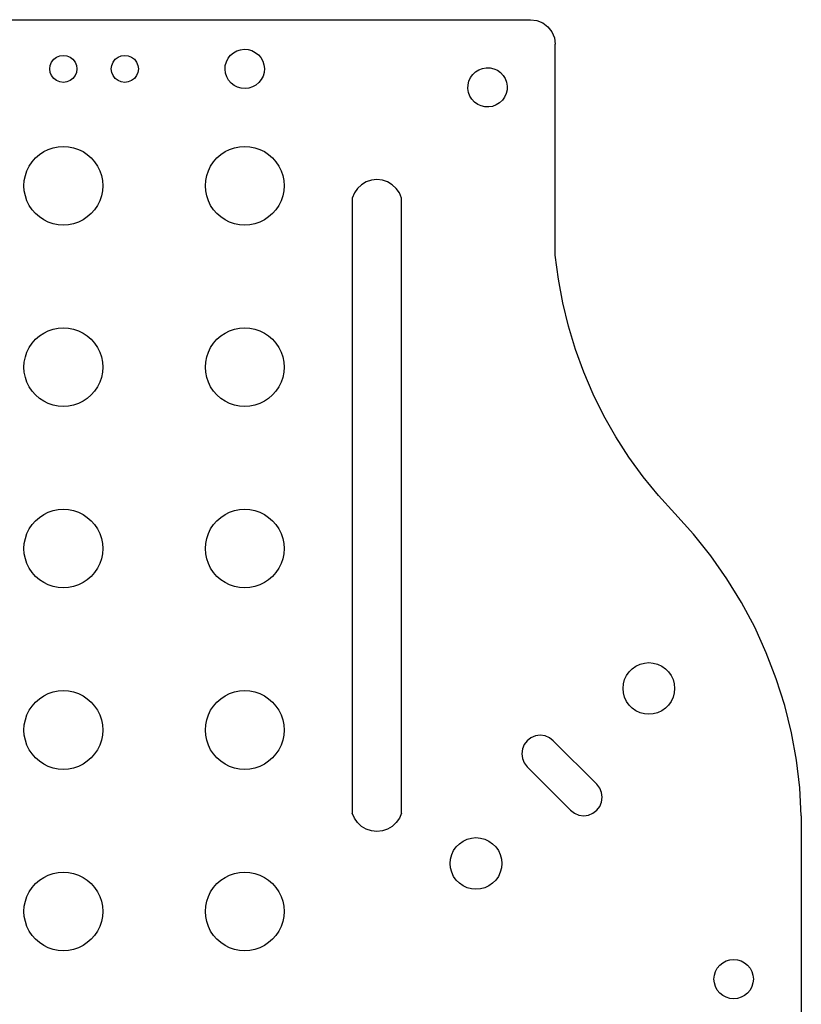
# Model space of a CAD drawing. Header units: metres. Extents: x 336 to 456, y 274 to 478.
# Tile 4 of 4: x 393 to 456, y 398 to 478. Entities that reach past the tile are written whole.
import ezdxf

# ---------------------------------------------------------------- set-up
doc = ezdxf.new("R2010")
doc.units = ezdxf.units.M

msp = doc.modelspace()

# ---------------------------------------------------------------- linework, layer by layer
at = {"layer": 'Layer0'}
for p, q in [((358.327, 478), (434.327, 478)), ((434.327, 478), (434.844, 477.932)), ((434.844, 477.932), (435.327, 477.732)), ((435.327, 477.732), (435.741, 477.414)), ((435.741, 477.414), (436.059, 477)), ((436.059, 477), (436.258, 476.518)), ((436.258, 476.518), (436.327, 476)), ((410.435, 475.463), (410.733, 475.56)), ((410.733, 475.56), (411.044, 475.597)), ((411.044, 475.597), (411.357, 475.573)), ((411.357, 475.573), (411.659, 475.488)), ((436.336, 458.865), (436.327, 476)), ((395.374, 474.55), (395.549, 474.778)), ((395.549, 474.778), (395.777, 474.953)), ((395.777, 474.953), (396.042, 475.063)), ((396.042, 475.063), (396.327, 475.1)), ((396.327, 475.1), (396.611, 475.063)), ((396.611, 475.063), (396.877, 474.953)), ((396.877, 474.953), (397.104, 474.778)), ((397.104, 474.778), (397.279, 474.55)), ((400.374, 474.55), (400.549, 474.778)), ((400.549, 474.778), (400.777, 474.953)), ((400.777, 474.953), (401.042, 475.063)), ((401.042, 475.063), (401.327, 475.1)), ((401.327, 475.1), (401.611, 475.063)), ((401.611, 475.063), (401.877, 474.953)), ((401.877, 474.953), (402.104, 474.778)), ((402.104, 474.778), (402.279, 474.55)), ((409.586, 474.58), (409.728, 474.86)), ((409.728, 474.86), (409.922, 475.106)), ((409.922, 475.106), (410.161, 475.31)), ((410.161, 475.31), (410.435, 475.463)), ((411.659, 475.488), (411.938, 475.345)), ((411.938, 475.345), (412.185, 475.151)), ((412.185, 475.151), (412.388, 474.913)), ((412.388, 474.913), (412.542, 474.639)), ((395.227, 474), (395.264, 474.285)), ((395.264, 473.715), (395.227, 474)), ((395.264, 474.285), (395.374, 474.55)), ((397.279, 474.55), (397.389, 474.285)), ((397.389, 474.285), (397.427, 474)), ((397.427, 474), (397.389, 473.715)), ((400.227, 474), (400.264, 474.285)), ((400.264, 473.715), (400.227, 474)), ((400.264, 474.285), (400.374, 474.55)), ((402.279, 474.55), (402.389, 474.285)), ((402.389, 474.285), (402.427, 474)), ((402.427, 474), (402.389, 473.715)), ((409.476, 473.966), (409.501, 474.279)), ((409.513, 473.654), (409.476, 473.966)), ((409.501, 474.279), (409.586, 474.58)), ((412.542, 474.639), (412.639, 474.341)), ((412.639, 474.341), (412.676, 474.029)), ((412.676, 474.029), (412.651, 473.717)), ((429.853, 473.769), (430.119, 473.935)), ((430.119, 473.935), (430.412, 474.045)), ((430.412, 474.045), (430.722, 474.097)), ((430.722, 474.097), (431.035, 474.086)), ((431.035, 474.086), (431.341, 474.015)), ((431.341, 474.015), (431.627, 473.886)), ((395.374, 473.45), (395.264, 473.715)), ((395.549, 473.222), (395.374, 473.45)), ((395.777, 473.047), (395.549, 473.222)), ((397.104, 473.222), (396.877, 473.047)), ((397.279, 473.45), (397.104, 473.222)), ((397.389, 473.715), (397.279, 473.45)), ((400.374, 473.45), (400.264, 473.715)), ((400.549, 473.222), (400.374, 473.45)), ((400.777, 473.047), (400.549, 473.222)), ((402.104, 473.222), (401.877, 473.047)), ((402.279, 473.45), (402.104, 473.222)), ((402.389, 473.715), (402.279, 473.45)), ((409.61, 473.356), (409.513, 473.654)), ((409.764, 473.082), (409.61, 473.356)), ((412.424, 473.135), (412.23, 472.889)), ((412.566, 473.415), (412.424, 473.135)), ((412.651, 473.717), (412.566, 473.415)), ((429.311, 473.014), (429.441, 473.3)), ((429.441, 473.3), (429.624, 473.555)), ((429.624, 473.555), (429.853, 473.769)), ((431.627, 473.886), (431.882, 473.703)), ((431.882, 473.703), (432.096, 473.474)), ((432.096, 473.474), (432.262, 473.208)), ((432.262, 473.208), (432.372, 472.914)), ((396.042, 472.937), (395.777, 473.047)), ((396.327, 472.9), (396.042, 472.937)), ((396.611, 472.937), (396.327, 472.9)), ((396.877, 473.047), (396.611, 472.937)), ((401.042, 472.937), (400.777, 473.047)), ((401.327, 472.9), (401.042, 472.937)), ((401.611, 472.937), (401.327, 472.9)), ((401.877, 473.047), (401.611, 472.937)), ((409.967, 472.844), (409.764, 473.082)), ((410.214, 472.65), (409.967, 472.844)), ((410.493, 472.507), (410.214, 472.65)), ((410.795, 472.422), (410.493, 472.507)), ((411.108, 472.398), (410.795, 472.422)), ((411.419, 472.435), (411.108, 472.398)), ((411.717, 472.532), (411.419, 472.435)), ((411.991, 472.685), (411.717, 472.532)), ((412.23, 472.889), (411.991, 472.685)), ((429.23, 472.395), (429.24, 472.709)), ((429.281, 472.086), (429.23, 472.395)), ((429.24, 472.709), (429.311, 473.014)), ((432.372, 472.914), (432.423, 472.605)), ((432.423, 472.605), (432.413, 472.291)), ((429.392, 471.792), (429.281, 472.086)), ((429.557, 471.526), (429.392, 471.792)), ((429.772, 471.297), (429.557, 471.526)), ((432.212, 471.7), (432.029, 471.445)), ((432.342, 471.986), (432.212, 471.7)), ((432.413, 472.291), (432.342, 471.986)), ((430.027, 471.114), (429.772, 471.297)), ((430.312, 470.985), (430.027, 471.114)), ((430.618, 470.914), (430.312, 470.985)), ((430.931, 470.903), (430.618, 470.914)), ((431.241, 470.955), (430.931, 470.903)), ((431.534, 471.065), (431.241, 470.955)), ((431.801, 471.231), (431.534, 471.065)), ((432.029, 471.445), (431.801, 471.231)), ((395.102, 467.456), (395.498, 467.591)), ((395.498, 467.591), (395.909, 467.673)), ((395.909, 467.673), (396.327, 467.7)), ((396.327, 467.7), (396.744, 467.673)), ((396.744, 467.673), (397.155, 467.591)), ((397.155, 467.591), (397.551, 467.456)), ((409.852, 467.456), (410.248, 467.591)), ((410.248, 467.591), (410.659, 467.673)), ((410.659, 467.673), (411.077, 467.7)), ((411.077, 467.7), (411.494, 467.673)), ((411.494, 467.673), (411.905, 467.591)), ((411.905, 467.591), (412.301, 467.456)), ((393.788, 466.448), (394.064, 466.763)), ((394.064, 466.763), (394.379, 467.039)), ((394.379, 467.039), (394.727, 467.271)), ((394.727, 467.271), (395.102, 467.456)), ((397.551, 467.456), (397.927, 467.271)), ((397.927, 467.271), (398.275, 467.039)), ((398.275, 467.039), (398.589, 466.763)), ((398.589, 466.763), (398.865, 466.448)), ((408.538, 466.448), (408.814, 466.763)), ((408.814, 466.763), (409.129, 467.039)), ((409.129, 467.039), (409.477, 467.271)), ((409.477, 467.271), (409.852, 467.456)), ((412.301, 467.456), (412.677, 467.271)), ((412.677, 467.271), (413.025, 467.039)), ((413.025, 467.039), (413.339, 466.763)), ((413.339, 466.763), (413.615, 466.448)), ((393.37, 465.725), (393.555, 466.1)), ((393.555, 466.1), (393.788, 466.448)), ((398.865, 466.448), (399.098, 466.1)), ((399.098, 466.1), (399.283, 465.725)), ((408.12, 465.725), (408.305, 466.1)), ((408.305, 466.1), (408.538, 466.448)), ((413.615, 466.448), (413.848, 466.1)), ((413.848, 466.1), (414.033, 465.725)), ((393.154, 464.918), (393.236, 465.328)), ((393.236, 465.328), (393.37, 465.725)), ((399.283, 465.725), (399.418, 465.328)), ((399.418, 465.328), (399.499, 464.918)), ((407.904, 464.918), (407.986, 465.328)), ((407.986, 465.328), (408.12, 465.725)), ((414.033, 465.725), (414.168, 465.328)), ((414.168, 465.328), (414.249, 464.918)), ((393.127, 464.5), (393.154, 464.918)), ((393.154, 464.082), (393.127, 464.5)), ((399.499, 464.918), (399.527, 464.5)), ((399.527, 464.5), (399.499, 464.082)), ((407.877, 464.5), (407.904, 464.918)), ((407.904, 464.082), (407.877, 464.5)), ((414.249, 464.918), (414.277, 464.5)), ((414.277, 464.5), (414.249, 464.082)), ((420.578, 464.583), (420.252, 464.279)), ((420.962, 464.811), (420.578, 464.583)), ((421.385, 464.952), (420.962, 464.811)), ((421.828, 465), (421.385, 464.952)), ((422.272, 464.952), (421.828, 465)), ((422.695, 464.811), (422.272, 464.952)), ((423.078, 464.583), (422.695, 464.811)), ((423.404, 464.279), (423.078, 464.583)), ((393.236, 463.672), (393.154, 464.082)), ((393.37, 463.275), (393.236, 463.672)), ((399.418, 463.672), (399.283, 463.275)), ((399.499, 464.082), (399.418, 463.672)), ((407.986, 463.672), (407.904, 464.082)), ((408.12, 463.275), (407.986, 463.672)), ((414.168, 463.672), (414.033, 463.275)), ((414.249, 464.082), (414.168, 463.672)), ((419.998, 463.912), (419.828, 463.5)), ((420.252, 464.279), (419.998, 463.912)), ((423.658, 463.912), (423.404, 464.279)), ((423.828, 463.5), (423.658, 463.912)), ((393.555, 462.9), (393.37, 463.275)), ((393.788, 462.552), (393.555, 462.9)), ((399.098, 462.9), (398.865, 462.552)), ((399.283, 463.275), (399.098, 462.9)), ((408.305, 462.9), (408.12, 463.275)), ((408.538, 462.552), (408.305, 462.9)), ((413.848, 462.9), (413.615, 462.552)), ((414.033, 463.275), (413.848, 462.9)), ((419.828, 463.5), (419.828, 413.5)), ((423.828, 413.5), (423.828, 463.5)), ((394.064, 462.237), (393.788, 462.552)), ((394.379, 461.961), (394.064, 462.237)), ((394.727, 461.729), (394.379, 461.961)), ((398.275, 461.961), (397.927, 461.729)), ((398.589, 462.237), (398.275, 461.961)), ((398.865, 462.552), (398.589, 462.237)), ((408.814, 462.237), (408.538, 462.552)), ((409.129, 461.961), (408.814, 462.237)), ((409.477, 461.729), (409.129, 461.961)), ((413.025, 461.961), (412.677, 461.729)), ((413.339, 462.237), (413.025, 461.961)), ((413.615, 462.552), (413.339, 462.237)), ((395.102, 461.544), (394.727, 461.729)), ((395.498, 461.409), (395.102, 461.544)), ((395.909, 461.327), (395.498, 461.409)), ((396.327, 461.3), (395.909, 461.327)), ((396.744, 461.327), (396.327, 461.3)), ((397.155, 461.409), (396.744, 461.327)), ((397.551, 461.544), (397.155, 461.409)), ((397.927, 461.729), (397.551, 461.544)), ((409.852, 461.544), (409.477, 461.729)), ((410.248, 461.409), (409.852, 461.544)), ((410.659, 461.327), (410.248, 461.409)), ((411.077, 461.3), (410.659, 461.327)), ((411.494, 461.327), (411.077, 461.3)), ((411.905, 461.409), (411.494, 461.327)), ((412.301, 461.544), (411.905, 461.409)), ((412.677, 461.729), (412.301, 461.544)), ((436.584, 456.916), (436.336, 458.865)), ((436.941, 454.985), (436.584, 456.916)), ((437.405, 453.076), (436.941, 454.985)), ((394.379, 452.289), (394.727, 452.521)), ((394.727, 452.521), (395.102, 452.706)), ((395.102, 452.706), (395.498, 452.841)), ((395.498, 452.841), (395.909, 452.923)), ((395.909, 452.923), (396.327, 452.95)), ((396.327, 452.95), (396.744, 452.923)), ((396.744, 452.923), (397.155, 452.841)), ((397.155, 452.841), (397.551, 452.706)), ((397.551, 452.706), (397.927, 452.521)), ((397.927, 452.521), (398.275, 452.289)), ((409.129, 452.289), (409.477, 452.521)), ((409.477, 452.521), (409.852, 452.706)), ((409.852, 452.706), (410.248, 452.841)), ((410.248, 452.841), (410.659, 452.923)), ((410.659, 452.923), (411.077, 452.95)), ((411.077, 452.95), (411.494, 452.923)), ((411.494, 452.923), (411.905, 452.841)), ((411.905, 452.841), (412.301, 452.706)), ((412.301, 452.706), (412.677, 452.521)), ((412.677, 452.521), (413.025, 452.289)), ((437.974, 451.197), (437.405, 453.076)), ((393.555, 451.35), (393.788, 451.698)), ((393.788, 451.698), (394.064, 452.013)), ((394.064, 452.013), (394.379, 452.289)), ((398.275, 452.289), (398.589, 452.013)), ((398.589, 452.013), (398.865, 451.698)), ((398.865, 451.698), (399.098, 451.35)), ((408.305, 451.35), (408.538, 451.698)), ((408.538, 451.698), (408.814, 452.013)), ((408.814, 452.013), (409.129, 452.289)), ((413.025, 452.289), (413.339, 452.013)), ((413.339, 452.013), (413.615, 451.698)), ((413.615, 451.698), (413.848, 451.35)), ((393.236, 450.578), (393.37, 450.975)), ((393.37, 450.975), (393.555, 451.35)), ((399.098, 451.35), (399.283, 450.975)), ((399.283, 450.975), (399.418, 450.578)), ((407.986, 450.578), (408.12, 450.975)), ((408.12, 450.975), (408.305, 451.35)), ((413.848, 451.35), (414.033, 450.975)), ((414.033, 450.975), (414.168, 450.578)), ((438.647, 449.351), (437.974, 451.197)), ((393.127, 449.75), (393.154, 450.168)), ((393.154, 450.168), (393.236, 450.578)), ((399.418, 450.578), (399.499, 450.168)), ((399.499, 450.168), (399.527, 449.75)), ((407.877, 449.75), (407.904, 450.168)), ((407.904, 450.168), (407.986, 450.578)), ((414.168, 450.578), (414.249, 450.168)), ((414.249, 450.168), (414.277, 449.75)), ((393.154, 449.332), (393.127, 449.75)), ((393.236, 448.922), (393.154, 449.332)), ((399.499, 449.332), (399.418, 448.922)), ((399.527, 449.75), (399.499, 449.332)), ((407.904, 449.332), (407.877, 449.75)), ((407.986, 448.922), (407.904, 449.332)), ((414.249, 449.332), (414.168, 448.922)), ((414.277, 449.75), (414.249, 449.332)), ((439.421, 447.546), (438.647, 449.351)), ((393.37, 448.525), (393.236, 448.922)), ((393.555, 448.15), (393.37, 448.525)), ((399.283, 448.525), (399.098, 448.15)), ((399.418, 448.922), (399.283, 448.525)), ((408.12, 448.525), (407.986, 448.922)), ((408.305, 448.15), (408.12, 448.525)), ((414.033, 448.525), (413.848, 448.15)), ((414.168, 448.922), (414.033, 448.525)), ((393.788, 447.802), (393.555, 448.15)), ((394.064, 447.487), (393.788, 447.802)), ((398.865, 447.802), (398.589, 447.487)), ((399.098, 448.15), (398.865, 447.802)), ((408.538, 447.802), (408.305, 448.15)), ((408.814, 447.487), (408.538, 447.802)), ((413.615, 447.802), (413.339, 447.487)), ((413.848, 448.15), (413.615, 447.802)), ((440.295, 445.787), (439.421, 447.546)), ((394.379, 447.211), (394.064, 447.487)), ((394.727, 446.979), (394.379, 447.211)), ((395.102, 446.794), (394.727, 446.979)), ((395.498, 446.659), (395.102, 446.794)), ((397.551, 446.794), (397.155, 446.659)), ((397.927, 446.979), (397.551, 446.794)), ((398.275, 447.211), (397.927, 446.979)), ((398.589, 447.487), (398.275, 447.211)), ((409.129, 447.211), (408.814, 447.487)), ((409.477, 446.979), (409.129, 447.211)), ((409.852, 446.794), (409.477, 446.979)), ((410.248, 446.659), (409.852, 446.794)), ((412.301, 446.794), (411.905, 446.659)), ((412.677, 446.979), (412.301, 446.794)), ((413.025, 447.211), (412.677, 446.979)), ((413.339, 447.487), (413.025, 447.211)), ((395.909, 446.577), (395.498, 446.659)), ((396.327, 446.55), (395.909, 446.577)), ((396.744, 446.577), (396.327, 446.55)), ((397.155, 446.659), (396.744, 446.577)), ((410.659, 446.577), (410.248, 446.659)), ((411.077, 446.55), (410.659, 446.577)), ((411.494, 446.577), (411.077, 446.55)), ((411.905, 446.659), (411.494, 446.577)), ((441.265, 444.079), (440.295, 445.787)), ((442.328, 442.428), (441.265, 444.079)), ((443.482, 440.839), (442.328, 442.428)), ((444.723, 439.316), (443.482, 440.839)), ((446.046, 437.865), (444.723, 439.316)), ((394.727, 437.771), (395.102, 437.956)), ((395.102, 437.956), (395.498, 438.091)), ((395.498, 438.091), (395.909, 438.173)), ((395.909, 438.173), (396.327, 438.2)), ((396.327, 438.2), (396.744, 438.173)), ((396.744, 438.173), (397.155, 438.091)), ((397.155, 438.091), (397.551, 437.956)), ((397.551, 437.956), (397.927, 437.771)), ((409.477, 437.771), (409.852, 437.956)), ((409.852, 437.956), (410.248, 438.091)), ((410.248, 438.091), (410.659, 438.173)), ((410.659, 438.173), (411.077, 438.2)), ((411.077, 438.2), (411.494, 438.173)), ((411.494, 438.173), (411.905, 438.091)), ((411.905, 438.091), (412.301, 437.956)), ((412.301, 437.956), (412.677, 437.771)), ((393.788, 436.948), (394.064, 437.263)), ((394.064, 437.263), (394.379, 437.539)), ((394.379, 437.539), (394.727, 437.771)), ((397.927, 437.771), (398.275, 437.539)), ((398.275, 437.539), (398.589, 437.263)), ((398.589, 437.263), (398.865, 436.948)), ((408.538, 436.948), (408.814, 437.263)), ((408.814, 437.263), (409.129, 437.539)), ((409.129, 437.539), (409.477, 437.771)), ((412.677, 437.771), (413.025, 437.539)), ((413.025, 437.539), (413.339, 437.263)), ((413.339, 437.263), (413.615, 436.948)), ((447.572, 436.18), (446.046, 437.865)), ((393.37, 436.225), (393.555, 436.6)), ((393.555, 436.6), (393.788, 436.948)), ((398.865, 436.948), (399.098, 436.6)), ((399.098, 436.6), (399.283, 436.225)), ((408.12, 436.225), (408.305, 436.6)), ((408.305, 436.6), (408.538, 436.948)), ((413.615, 436.948), (413.848, 436.6)), ((413.848, 436.6), (414.033, 436.225)), ((393.154, 435.418), (393.236, 435.828)), ((393.236, 435.828), (393.37, 436.225)), ((399.283, 436.225), (399.418, 435.828)), ((399.418, 435.828), (399.499, 435.418)), ((407.904, 435.418), (407.986, 435.828)), ((407.986, 435.828), (408.12, 436.225)), ((414.033, 436.225), (414.168, 435.828)), ((414.168, 435.828), (414.249, 435.418)), ((448.992, 434.404), (447.572, 436.18)), ((393.127, 435), (393.154, 435.418)), ((393.154, 434.582), (393.127, 435)), ((399.499, 435.418), (399.527, 435)), ((399.527, 435), (399.499, 434.582)), ((407.877, 435), (407.904, 435.418)), ((407.904, 434.582), (407.877, 435)), ((414.249, 435.418), (414.277, 435)), ((414.277, 435), (414.249, 434.582)), ((393.236, 434.172), (393.154, 434.582)), ((393.37, 433.775), (393.236, 434.172)), ((399.418, 434.172), (399.283, 433.775)), ((399.499, 434.582), (399.418, 434.172)), ((407.986, 434.172), (407.904, 434.582)), ((408.12, 433.775), (407.986, 434.172)), ((414.168, 434.172), (414.033, 433.775)), ((414.249, 434.582), (414.168, 434.172)), ((450.299, 432.544), (448.992, 434.404)), ((393.555, 433.4), (393.37, 433.775)), ((393.788, 433.052), (393.555, 433.4)), ((399.098, 433.4), (398.865, 433.052)), ((399.283, 433.775), (399.098, 433.4)), ((408.305, 433.4), (408.12, 433.775)), ((408.538, 433.052), (408.305, 433.4)), ((413.848, 433.4), (413.615, 433.052)), ((414.033, 433.775), (413.848, 433.4)), ((394.064, 432.737), (393.788, 433.052)), ((394.379, 432.461), (394.064, 432.737)), ((394.727, 432.229), (394.379, 432.461)), ((398.275, 432.461), (397.927, 432.229)), ((398.589, 432.737), (398.275, 432.461)), ((398.865, 433.052), (398.589, 432.737)), ((408.814, 432.737), (408.538, 433.052)), ((409.129, 432.461), (408.814, 432.737)), ((409.477, 432.229), (409.129, 432.461)), ((413.025, 432.461), (412.677, 432.229)), ((413.339, 432.737), (413.025, 432.461)), ((413.615, 433.052), (413.339, 432.737)), ((451.489, 430.607), (450.299, 432.544)), ((395.102, 432.044), (394.727, 432.229)), ((395.498, 431.909), (395.102, 432.044)), ((395.909, 431.827), (395.498, 431.909)), ((396.327, 431.8), (395.909, 431.827)), ((396.744, 431.827), (396.327, 431.8)), ((397.155, 431.909), (396.744, 431.827)), ((397.551, 432.044), (397.155, 431.909)), ((397.927, 432.229), (397.551, 432.044)), ((409.852, 432.044), (409.477, 432.229)), ((410.248, 431.909), (409.852, 432.044)), ((410.659, 431.827), (410.248, 431.909)), ((411.077, 431.8), (410.659, 431.827)), ((411.494, 431.827), (411.077, 431.8)), ((411.905, 431.909), (411.494, 431.827)), ((412.301, 432.044), (411.905, 431.909)), ((412.677, 432.229), (412.301, 432.044)), ((452.557, 428.599), (451.489, 430.607)), ((453.499, 426.53), (452.557, 428.599)), ((454.311, 424.407), (453.499, 426.53)), ((442.334, 424.976), (442.593, 425.235)), ((442.593, 425.235), (442.893, 425.445)), ((442.893, 425.445), (443.225, 425.6)), ((443.225, 425.6), (443.578, 425.695)), ((443.578, 425.695), (443.943, 425.726)), ((443.943, 425.726), (444.308, 425.695)), ((444.308, 425.695), (444.661, 425.6)), ((444.661, 425.6), (444.993, 425.445)), ((444.993, 425.445), (445.293, 425.235)), ((445.293, 425.235), (445.552, 424.976)), ((441.875, 423.991), (441.97, 424.345)), ((441.97, 424.345), (442.124, 424.676)), ((442.124, 424.676), (442.334, 424.976)), ((445.552, 424.976), (445.762, 424.676)), ((445.762, 424.676), (445.917, 424.345)), ((445.917, 424.345), (446.011, 423.991)), ((454.991, 422.237), (454.311, 424.407)), ((441.843, 423.626), (441.875, 423.991)), ((441.875, 423.262), (441.843, 423.626)), ((446.011, 423.991), (446.034, 423.626)), ((446.034, 423.626), (446.011, 423.262)), ((394.064, 422.513), (394.379, 422.789)), ((394.379, 422.789), (394.727, 423.021)), ((394.727, 423.021), (395.102, 423.206)), ((395.102, 423.206), (395.498, 423.341)), ((395.498, 423.341), (395.909, 423.423)), ((395.909, 423.423), (396.327, 423.45)), ((396.327, 423.45), (396.744, 423.423)), ((396.744, 423.423), (397.155, 423.341)), ((397.155, 423.341), (397.551, 423.206)), ((397.551, 423.206), (397.927, 423.021)), ((397.927, 423.021), (398.275, 422.789)), ((398.275, 422.789), (398.589, 422.513)), ((408.814, 422.513), (409.129, 422.789)), ((409.129, 422.789), (409.477, 423.021)), ((409.477, 423.021), (409.852, 423.206)), ((409.852, 423.206), (410.248, 423.341)), ((410.248, 423.341), (410.659, 423.423)), ((410.659, 423.423), (411.077, 423.45)), ((411.077, 423.45), (411.494, 423.423)), ((411.494, 423.423), (411.905, 423.341)), ((411.905, 423.341), (412.301, 423.206)), ((412.301, 423.206), (412.677, 423.021)), ((412.677, 423.021), (413.025, 422.789)), ((413.025, 422.789), (413.339, 422.513)), ((441.97, 422.908), (441.875, 423.262)), ((442.124, 422.576), (441.97, 422.908)), ((445.917, 422.908), (445.762, 422.576)), ((446.011, 423.262), (445.917, 422.908)), ((393.555, 421.85), (393.788, 422.198)), ((393.788, 422.198), (394.064, 422.513)), ((398.589, 422.513), (398.865, 422.198)), ((398.865, 422.198), (399.098, 421.85)), ((408.305, 421.85), (408.538, 422.198)), ((408.538, 422.198), (408.814, 422.513)), ((413.339, 422.513), (413.615, 422.198)), ((413.615, 422.198), (413.848, 421.85)), ((442.334, 422.277), (442.124, 422.576)), ((442.593, 422.018), (442.334, 422.277)), ((442.893, 421.808), (442.593, 422.018)), ((445.293, 422.018), (444.993, 421.808)), ((445.552, 422.277), (445.293, 422.018)), ((445.762, 422.576), (445.552, 422.277)), ((455.536, 420.03), (454.991, 422.237)), ((393.154, 420.668), (393.236, 421.078)), ((393.236, 421.078), (393.37, 421.475)), ((393.37, 421.475), (393.555, 421.85)), ((399.098, 421.85), (399.283, 421.475)), ((399.283, 421.475), (399.418, 421.078)), ((399.418, 421.078), (399.499, 420.668)), ((407.904, 420.668), (407.986, 421.078)), ((407.986, 421.078), (408.12, 421.475)), ((408.12, 421.475), (408.305, 421.85)), ((413.848, 421.85), (414.033, 421.475)), ((414.033, 421.475), (414.168, 421.078)), ((414.168, 421.078), (414.249, 420.668)), ((443.225, 421.653), (442.893, 421.808)), ((443.578, 421.558), (443.225, 421.653)), ((443.943, 421.526), (443.578, 421.558)), ((444.308, 421.558), (443.943, 421.526)), ((444.661, 421.653), (444.308, 421.558)), ((444.993, 421.808), (444.661, 421.653)), ((393.127, 420.25), (393.154, 420.668)), ((399.499, 420.668), (399.527, 420.25)), ((407.877, 420.25), (407.904, 420.668)), ((414.249, 420.668), (414.277, 420.25)), ((393.154, 419.832), (393.127, 420.25)), ((393.236, 419.422), (393.154, 419.832)), ((399.499, 419.832), (399.418, 419.422)), ((399.527, 420.25), (399.499, 419.832)), ((407.904, 419.832), (407.877, 420.25)), ((407.986, 419.422), (407.904, 419.832)), ((414.249, 419.832), (414.168, 419.422)), ((414.277, 420.25), (414.249, 419.832)), ((434.36, 419.618), (434.05, 419.38)), ((434.722, 419.768), (434.36, 419.618)), ((435.11, 419.819), (434.722, 419.768)), ((435.499, 419.768), (435.11, 419.819)), ((435.86, 419.618), (435.499, 419.768)), ((436.171, 419.38), (435.86, 419.618)), ((455.943, 417.793), (455.536, 420.03)), ((393.37, 419.025), (393.236, 419.422)), ((393.555, 418.65), (393.37, 419.025)), ((399.283, 419.025), (399.098, 418.65)), ((399.418, 419.422), (399.283, 419.025)), ((408.12, 419.025), (407.986, 419.422)), ((408.305, 418.65), (408.12, 419.025)), ((414.033, 419.025), (413.848, 418.65)), ((414.168, 419.422), (414.033, 419.025)), ((433.662, 418.708), (433.61, 418.319)), ((433.811, 419.069), (433.662, 418.708)), ((434.05, 419.38), (433.811, 419.069)), ((436.171, 419.38), (439.707, 415.845)), ((393.788, 418.302), (393.555, 418.65)), ((394.064, 417.987), (393.788, 418.302)), ((394.379, 417.711), (394.064, 417.987)), ((398.589, 417.987), (398.275, 417.711)), ((398.865, 418.302), (398.589, 417.987)), ((399.098, 418.65), (398.865, 418.302)), ((408.538, 418.302), (408.305, 418.65)), ((408.814, 417.987), (408.538, 418.302)), ((409.129, 417.711), (408.814, 417.987)), ((413.339, 417.987), (413.025, 417.711)), ((413.615, 418.302), (413.339, 417.987)), ((413.848, 418.65), (413.615, 418.302)), ((433.61, 418.319), (433.662, 417.931)), ((433.662, 417.931), (433.811, 417.569)), ((394.727, 417.479), (394.379, 417.711)), ((395.102, 417.294), (394.727, 417.479)), ((395.498, 417.159), (395.102, 417.294)), ((395.909, 417.077), (395.498, 417.159)), ((396.327, 417.05), (395.909, 417.077)), ((396.744, 417.077), (396.327, 417.05)), ((397.155, 417.159), (396.744, 417.077)), ((397.551, 417.294), (397.155, 417.159)), ((397.927, 417.479), (397.551, 417.294)), ((398.275, 417.711), (397.927, 417.479)), ((409.477, 417.479), (409.129, 417.711)), ((409.852, 417.294), (409.477, 417.479)), ((410.248, 417.159), (409.852, 417.294)), ((410.659, 417.077), (410.248, 417.159)), ((411.077, 417.05), (410.659, 417.077)), ((411.494, 417.077), (411.077, 417.05)), ((411.905, 417.159), (411.494, 417.077)), ((412.301, 417.294), (411.905, 417.159)), ((412.677, 417.479), (412.301, 417.294)), ((413.025, 417.711), (412.677, 417.479)), ((433.811, 417.569), (434.05, 417.259)), ((437.585, 413.723), (434.05, 417.259)), ((456.211, 415.536), (455.943, 417.793)), ((439.945, 415.534), (439.707, 415.845)), ((440.095, 415.172), (439.945, 415.534)), ((456.34, 413.266), (456.211, 415.536)), ((440.146, 414.784), (440.095, 415.172)), ((440.095, 414.396), (440.146, 414.784)), ((439.707, 413.723), (439.945, 414.034)), ((439.945, 414.034), (440.095, 414.396)), ((419.998, 413.088), (419.828, 413.5)), ((420.252, 412.721), (419.998, 413.088)), ((423.658, 413.088), (423.404, 412.721)), ((423.828, 413.5), (423.658, 413.088)), ((437.585, 413.723), (437.896, 413.485)), ((437.896, 413.485), (438.258, 413.335)), ((438.258, 413.335), (438.646, 413.284)), ((438.646, 413.284), (439.034, 413.335)), ((439.034, 413.335), (439.396, 413.485)), ((439.396, 413.485), (439.707, 413.723)), ((456.34, 413.266), (456.344, 338.734)), ((420.578, 412.417), (420.252, 412.721)), ((420.962, 412.189), (420.578, 412.417)), ((423.078, 412.417), (422.695, 412.189)), ((423.404, 412.721), (423.078, 412.417)), ((421.385, 412.048), (420.962, 412.189)), ((421.828, 412), (421.385, 412.048)), ((422.272, 412.048), (421.828, 412)), ((422.695, 412.189), (422.272, 412.048)), ((429.522, 411.465), (429.887, 411.497)), ((429.887, 411.497), (430.251, 411.465)), ((428.068, 410.447), (428.278, 410.747)), ((428.278, 410.747), (428.537, 411.006)), ((428.537, 411.006), (428.837, 411.216)), ((428.837, 411.216), (429.169, 411.371)), ((429.169, 411.371), (429.522, 411.465)), ((430.251, 411.465), (430.605, 411.371)), ((430.605, 411.371), (430.937, 411.216)), ((430.937, 411.216), (431.237, 411.006)), ((431.237, 411.006), (431.496, 410.747)), ((431.496, 410.747), (431.705, 410.447)), ((427.819, 409.762), (427.913, 410.116)), ((427.913, 410.116), (428.068, 410.447)), ((431.705, 410.447), (431.86, 410.116)), ((431.86, 410.116), (431.955, 409.762)), ((427.787, 409.397), (427.819, 409.762)), ((427.819, 409.033), (427.787, 409.397)), ((431.955, 409.762), (431.987, 409.397)), ((431.987, 409.397), (431.955, 409.033)), ((394.379, 408.039), (394.727, 408.271)), ((394.727, 408.271), (395.102, 408.456)), ((395.102, 408.456), (395.498, 408.591)), ((395.498, 408.591), (395.909, 408.673)), ((395.909, 408.673), (396.327, 408.7)), ((396.327, 408.7), (396.744, 408.673)), ((396.744, 408.673), (397.155, 408.591)), ((397.155, 408.591), (397.551, 408.456)), ((397.551, 408.456), (397.927, 408.271)), ((397.927, 408.271), (398.275, 408.039)), ((409.129, 408.039), (409.477, 408.271)), ((409.477, 408.271), (409.852, 408.456)), ((409.852, 408.456), (410.248, 408.591)), ((410.248, 408.591), (410.659, 408.673)), ((410.659, 408.673), (411.077, 408.7)), ((411.077, 408.7), (411.494, 408.673)), ((411.494, 408.673), (411.905, 408.591)), ((411.905, 408.591), (412.301, 408.456)), ((412.301, 408.456), (412.677, 408.271)), ((412.677, 408.271), (413.025, 408.039)), ((427.913, 408.679), (427.819, 409.033)), ((428.068, 408.347), (427.913, 408.679)), ((428.278, 408.048), (428.068, 408.347)), ((431.705, 408.347), (431.496, 408.048)), ((431.86, 408.679), (431.705, 408.347)), ((431.955, 409.033), (431.86, 408.679)), ((393.788, 407.448), (394.064, 407.763)), ((394.064, 407.763), (394.379, 408.039)), ((398.275, 408.039), (398.589, 407.763)), ((398.589, 407.763), (398.865, 407.448)), ((408.538, 407.448), (408.814, 407.763)), ((408.814, 407.763), (409.129, 408.039)), ((413.025, 408.039), (413.339, 407.763)), ((413.339, 407.763), (413.615, 407.448)), ((428.537, 407.789), (428.278, 408.048)), ((428.837, 407.579), (428.537, 407.789)), ((429.169, 407.424), (428.837, 407.579)), ((430.937, 407.579), (430.605, 407.424)), ((431.237, 407.789), (430.937, 407.579)), ((431.496, 408.048), (431.237, 407.789)), ((393.236, 406.328), (393.37, 406.725)), ((393.37, 406.725), (393.555, 407.1)), ((393.555, 407.1), (393.788, 407.448)), ((398.865, 407.448), (399.098, 407.1)), ((399.098, 407.1), (399.283, 406.725)), ((399.283, 406.725), (399.418, 406.328)), ((407.986, 406.328), (408.12, 406.725)), ((408.12, 406.725), (408.305, 407.1)), ((408.305, 407.1), (408.538, 407.448)), ((413.615, 407.448), (413.848, 407.1)), ((413.848, 407.1), (414.033, 406.725)), ((414.033, 406.725), (414.168, 406.328)), ((429.522, 407.329), (429.169, 407.424)), ((429.887, 407.297), (429.522, 407.329)), ((430.251, 407.329), (429.887, 407.297)), ((430.605, 407.424), (430.251, 407.329)), ((393.127, 405.5), (393.154, 405.918)), ((393.154, 405.918), (393.236, 406.328)), ((399.418, 406.328), (399.499, 405.918)), ((399.499, 405.918), (399.527, 405.5)), ((407.877, 405.5), (407.904, 405.918)), ((407.904, 405.918), (407.986, 406.328)), ((414.168, 406.328), (414.249, 405.918)), ((414.249, 405.918), (414.277, 405.5)), ((393.154, 405.082), (393.127, 405.5)), ((393.236, 404.672), (393.154, 405.082)), ((399.499, 405.082), (399.418, 404.672)), ((399.527, 405.5), (399.499, 405.082)), ((407.904, 405.082), (407.877, 405.5)), ((407.986, 404.672), (407.904, 405.082)), ((414.249, 405.082), (414.168, 404.672)), ((414.277, 405.5), (414.249, 405.082)), ((393.37, 404.275), (393.236, 404.672)), ((393.555, 403.9), (393.37, 404.275)), ((399.283, 404.275), (399.098, 403.9)), ((399.418, 404.672), (399.283, 404.275)), ((408.12, 404.275), (407.986, 404.672)), ((408.305, 403.9), (408.12, 404.275)), ((414.033, 404.275), (413.848, 403.9)), ((414.168, 404.672), (414.033, 404.275)), ((393.788, 403.552), (393.555, 403.9)), ((394.064, 403.237), (393.788, 403.552)), ((398.865, 403.552), (398.589, 403.237)), ((399.098, 403.9), (398.865, 403.552)), ((408.538, 403.552), (408.305, 403.9)), ((408.814, 403.237), (408.538, 403.552)), ((413.615, 403.552), (413.339, 403.237)), ((413.848, 403.9), (413.615, 403.552)), ((394.379, 402.961), (394.064, 403.237)), ((394.727, 402.729), (394.379, 402.961)), ((395.102, 402.544), (394.727, 402.729)), ((397.927, 402.729), (397.551, 402.544)), ((398.275, 402.961), (397.927, 402.729)), ((398.589, 403.237), (398.275, 402.961)), ((409.129, 402.961), (408.814, 403.237)), ((409.477, 402.729), (409.129, 402.961)), ((409.852, 402.544), (409.477, 402.729)), ((412.677, 402.729), (412.301, 402.544)), ((413.025, 402.961), (412.677, 402.729)), ((413.339, 403.237), (413.025, 402.961)), ((395.498, 402.409), (395.102, 402.544)), ((395.909, 402.327), (395.498, 402.409)), ((396.327, 402.3), (395.909, 402.327)), ((396.744, 402.327), (396.327, 402.3)), ((397.155, 402.409), (396.744, 402.327)), ((397.551, 402.544), (397.155, 402.409)), ((410.248, 402.409), (409.852, 402.544)), ((410.659, 402.327), (410.248, 402.409)), ((411.077, 402.3), (410.659, 402.327)), ((411.494, 402.327), (411.077, 402.3)), ((411.905, 402.409), (411.494, 402.327)), ((412.301, 402.544), (411.905, 402.409)), ((449.511, 400.885), (449.71, 401.128)), ((449.71, 401.128), (449.953, 401.327)), ((449.953, 401.327), (450.229, 401.474)), ((450.229, 401.474), (450.53, 401.566)), ((450.53, 401.566), (450.842, 401.596)), ((450.842, 401.596), (451.154, 401.566)), ((451.154, 401.566), (451.454, 401.474)), ((451.454, 401.474), (451.731, 401.327)), ((451.731, 401.327), (451.973, 401.128)), ((451.973, 401.128), (452.172, 400.885)), ((449.242, 399.996), (449.273, 400.308)), ((449.273, 400.308), (449.364, 400.609)), ((449.364, 400.609), (449.511, 400.885)), ((452.172, 400.885), (452.32, 400.609)), ((452.32, 400.609), (452.411, 400.308)), ((452.411, 400.308), (452.442, 399.996)), ((449.273, 399.684), (449.242, 399.996)), ((449.364, 399.384), (449.273, 399.684)), ((452.411, 399.684), (452.32, 399.384)), ((452.442, 399.996), (452.411, 399.684)), ((449.511, 399.107), (449.364, 399.384)), ((449.71, 398.865), (449.511, 399.107)), ((449.953, 398.666), (449.71, 398.865)), ((450.229, 398.518), (449.953, 398.666)), ((451.731, 398.666), (451.454, 398.518)), ((451.973, 398.865), (451.731, 398.666)), ((452.172, 399.107), (451.973, 398.865)), ((452.32, 399.384), (452.172, 399.107)), ((450.53, 398.427), (450.229, 398.518)), ((450.842, 398.396), (450.53, 398.427)), ((451.154, 398.427), (450.842, 398.396)), ((451.454, 398.518), (451.154, 398.427))]:
    msp.add_line(p, q, dxfattribs=at)

doc.saveas('drawing.dxf')
